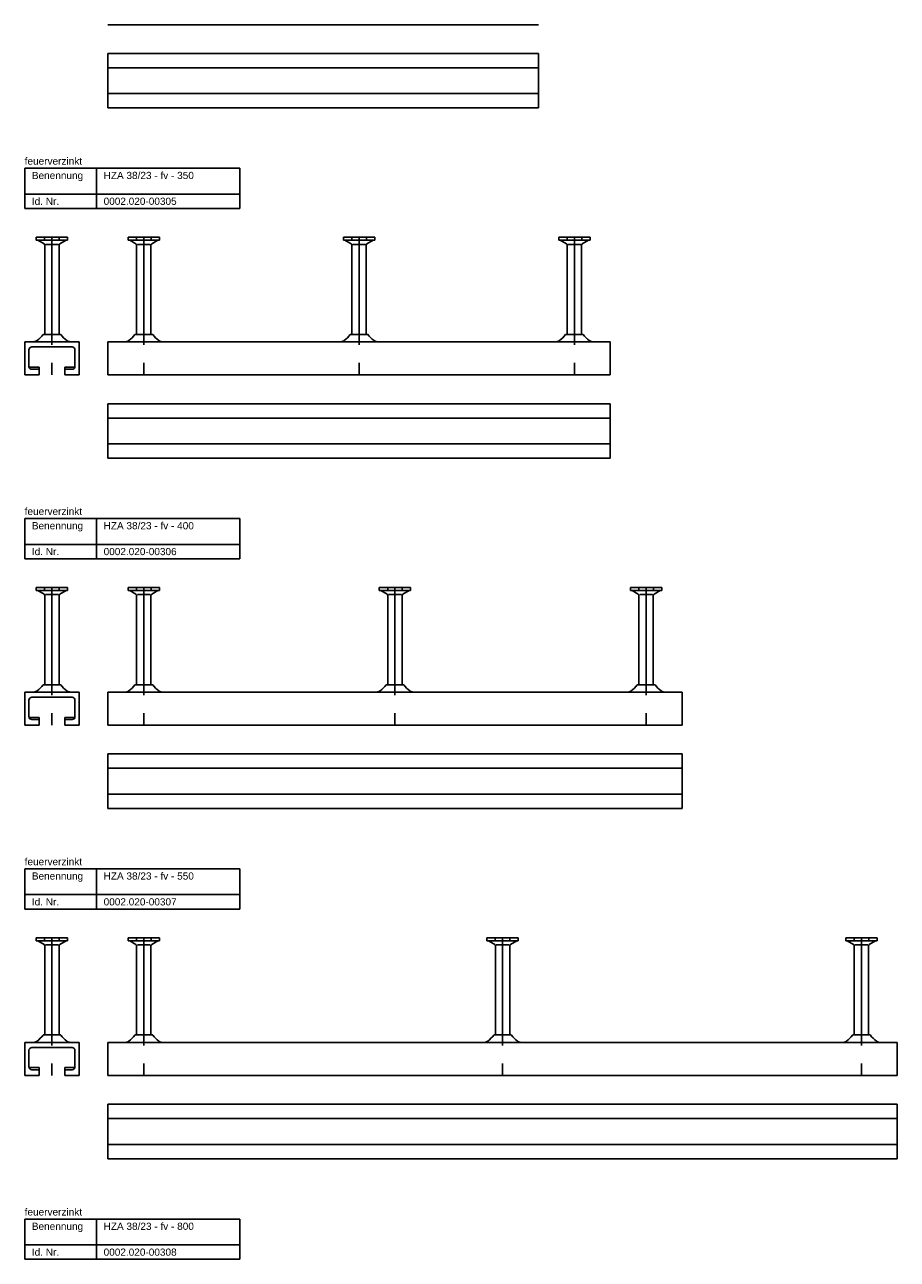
# Model space of a CAD drawing. Header units: millimetres. Extents: x -218 to 5910, y -4299 to 2743.
# Tile 20 of 21: x -218 to 390, y 999 to 1859. Entities that reach past the tile are written whole.
import ezdxf

# ---------------------------------------------------------------- set-up
doc = ezdxf.new("R2010")
doc.units = ezdxf.units.MM
doc.header["$LTSCALE"] = 10
doc.linetypes.add('MITTE2', pattern=[1.125, 0.75, -0.125, 0.125, -0.125])
doc.layers.add('HALFEN', color=2, linetype='CONTINUOUS')
doc.styles.add('ARIAL50', font='ARIAL.TTF', dxfattribs={"height": 5})

msp = doc.modelspace()

# ---------------------------------------------------------------- linework, layer by layer
at = {"layer": 'HALFEN'}
for p, q in [((-159.75, 1859.25), (140.25, 1859.25)), ((-159.75, 1839.25), (140.25, 1839.25)), ((-159.75, 1839.25), (-159.75, 1801.25)), ((140.25, 1839.25), (140.25, 1801.25)), ((-159.75, 1829.25), (140.25, 1829.25)), ((-159.75, 1811.25), (140.25, 1811.25)), ((-159.75, 1801.25), (140.25, 1801.25)), ((-217.75, 1759.25), (-67.75, 1759.25)), ((-217.75, 1731.25), (-217.75, 1759.25)), ((-167.75, 1731.25), (-167.75, 1759.25)), ((-67.75, 1731.25), (-67.75, 1759.25)), ((-217.75, 1741.25), (-67.75, 1741.25)), ((-217.75, 1731.25), (-67.75, 1731.25)), ((-209.66, 1711.25), (-187.84, 1711.25)), ((-209.66, 1711.25), (-209.66, 1709.05)), ((-209.66, 1709.05), (-187.84, 1709.05)), ((-204.25, 1706.54), (-208.6, 1709.05)), ((-203.84, 1711.25), (-203.84, 1709.05)), ((-203.75, 1643.5), (-203.75, 1705.67)), ((-194.24, 1706.25), (-203.26, 1706.25)), ((-193.75, 1643.5), (-193.75, 1705.67)), ((-193.66, 1711.25), (-193.66, 1709.05)), ((-193.25, 1706.54), (-188.9, 1709.05)), ((-187.84, 1711.25), (-187.84, 1709.05)), ((-145.66, 1711.25), (-123.84, 1711.25)), ((-145.66, 1711.25), (-145.66, 1709.05)), ((-145.66, 1709.05), (-123.84, 1709.05)), ((-140.25, 1706.54), (-144.6, 1709.05)), ((-139.84, 1711.25), (-139.84, 1709.05)), ((-139.75, 1643.5), (-139.75, 1705.67)), ((-130.24, 1706.25), (-139.26, 1706.25)), ((-129.75, 1643.5), (-129.75, 1705.67)), ((-129.66, 1711.25), (-129.66, 1709.05)), ((-129.25, 1706.54), (-124.9, 1709.05)), ((-123.84, 1711.25), (-123.84, 1709.05)), ((4.34, 1711.25), (26.16, 1711.25)), ((4.34, 1711.25), (4.34, 1709.05)), ((4.34, 1709.05), (26.16, 1709.05)), ((9.75, 1706.54), (5.4, 1709.05)), ((10.16, 1711.25), (10.16, 1709.05)), ((10.25, 1643.5), (10.25, 1705.67)), ((19.76, 1706.25), (10.74, 1706.25)), ((20.25, 1643.5), (20.25, 1705.67)), ((20.34, 1711.25), (20.34, 1709.05)), ((20.75, 1706.54), (25.1, 1709.05)), ((26.16, 1711.25), (26.16, 1709.05)), ((154.34, 1711.25), (176.16, 1711.25)), ((154.34, 1711.25), (154.34, 1709.05)), ((154.34, 1709.05), (176.16, 1709.05)), ((159.75, 1706.54), (155.4, 1709.05)), ((160.16, 1711.25), (160.16, 1709.05)), ((160.25, 1643.5), (160.25, 1705.67)), ((169.76, 1706.25), (160.74, 1706.25)), ((170.25, 1643.5), (170.25, 1705.67)), ((170.34, 1711.25), (170.34, 1709.05)), ((170.75, 1706.54), (175.1, 1709.05)), ((176.16, 1711.25), (176.16, 1709.05)), ((-204.96, 1643.5), (-192.54, 1643.5)), ((-140.96, 1643.5), (-128.54, 1643.5)), ((9.04, 1643.5), (21.46, 1643.5)), ((159.04, 1643.5), (171.46, 1643.5)), ((-179.75, 1638.25), (-217.75, 1638.25)), ((-217.75, 1615.25), (-217.75, 1638.25)), ((-184.75, 1634.75), (-212.75, 1634.75)), ((-179.75, 1615.25), (-179.75, 1638.25)), ((-159.75, 1638.25), (190.25, 1638.25)), ((-159.75, 1615.25), (-159.75, 1638.25)), ((190.25, 1615.25), (190.25, 1638.25)), ((-214.75, 1621.25), (-214.75, 1632.75)), ((-182.75, 1621.25), (-182.75, 1632.75)), ((-207.75, 1620.75), (-214.69, 1620.75)), ((-207.75, 1619.25), (-212.75, 1619.25)), ((-207.75, 1615.25), (-207.75, 1620.75)), ((-189.75, 1615.25), (-189.75, 1620.75)), ((-182.81, 1620.75), (-189.75, 1620.75)), ((-184.75, 1619.25), (-189.75, 1619.25)), ((-207.75, 1615.25), (-217.75, 1615.25)), ((-179.75, 1615.25), (-189.75, 1615.25)), ((-159.75, 1615.25), (190.25, 1615.25)), ((-159.75, 1595.25), (190.25, 1595.25)), ((-159.75, 1595.25), (-159.75, 1557.25)), ((190.25, 1595.25), (190.25, 1557.25)), ((-159.75, 1585.25), (190.25, 1585.25)), ((-159.75, 1567.25), (190.25, 1567.25)), ((-159.75, 1557.25), (190.25, 1557.25)), ((-217.75, 1515.25), (-67.75, 1515.25)), ((-217.75, 1487.25), (-217.75, 1515.25)), ((-167.75, 1487.25), (-167.75, 1515.25)), ((-67.75, 1487.25), (-67.75, 1515.25)), ((-217.75, 1497.25), (-67.75, 1497.25)), ((-217.75, 1487.25), (-67.75, 1487.25)), ((-209.66, 1467.25), (-187.84, 1467.25)), ((-209.66, 1467.25), (-209.66, 1465.05)), ((-209.66, 1465.05), (-187.84, 1465.05)), ((-204.25, 1462.54), (-208.6, 1465.05)), ((-203.84, 1467.25), (-203.84, 1465.05)), ((-194.24, 1462.25), (-203.26, 1462.25)), ((-193.66, 1467.25), (-193.66, 1465.05)), ((-193.25, 1462.54), (-188.9, 1465.05)), ((-187.84, 1467.25), (-187.84, 1465.05)), ((-145.66, 1467.25), (-123.84, 1467.25)), ((-145.66, 1467.25), (-145.66, 1465.05)), ((-145.66, 1465.05), (-123.84, 1465.05)), ((-140.25, 1462.54), (-144.6, 1465.05)), ((-139.84, 1467.25), (-139.84, 1465.05)), ((-130.24, 1462.25), (-139.26, 1462.25)), ((-129.66, 1467.25), (-129.66, 1465.05)), ((-129.25, 1462.54), (-124.9, 1465.05)), ((-123.84, 1467.25), (-123.84, 1465.05)), ((29.34, 1467.25), (51.16, 1467.25)), ((29.34, 1467.25), (29.34, 1465.05)), ((29.34, 1465.05), (51.16, 1465.05)), ((34.75, 1462.54), (30.4, 1465.05)), ((35.16, 1467.25), (35.16, 1465.05)), ((44.76, 1462.25), (35.74, 1462.25)), ((45.34, 1467.25), (45.34, 1465.05)), ((45.75, 1462.54), (50.1, 1465.05)), ((51.16, 1467.25), (51.16, 1465.05)), ((204.34, 1467.25), (226.16, 1467.25)), ((204.34, 1467.25), (204.34, 1465.05)), ((204.34, 1465.05), (226.16, 1465.05)), ((209.75, 1462.54), (205.4, 1465.05)), ((210.16, 1467.25), (210.16, 1465.05)), ((219.76, 1462.25), (210.74, 1462.25)), ((220.34, 1467.25), (220.34, 1465.05)), ((220.75, 1462.54), (225.1, 1465.05)), ((226.16, 1467.25), (226.16, 1465.05)), ((-203.75, 1399.5), (-203.75, 1461.67)), ((-193.75, 1399.5), (-193.75, 1461.67)), ((-139.75, 1399.5), (-139.75, 1461.67)), ((-129.75, 1399.5), (-129.75, 1461.67)), ((35.25, 1399.5), (35.25, 1461.67)), ((45.25, 1399.5), (45.25, 1461.67)), ((210.25, 1399.5), (210.25, 1461.67)), ((220.25, 1399.5), (220.25, 1461.67)), ((-179.75, 1394.25), (-217.75, 1394.25)), ((-217.75, 1371.25), (-217.75, 1394.25)), ((-204.96, 1399.5), (-192.54, 1399.5)), ((-179.75, 1371.25), (-179.75, 1394.25)), ((-159.75, 1394.25), (240.25, 1394.25)), ((-159.75, 1371.25), (-159.75, 1394.25)), ((-140.96, 1399.5), (-128.54, 1399.5)), ((34.04, 1399.5), (46.46, 1399.5)), ((209.04, 1399.5), (221.46, 1399.5)), ((240.25, 1371.25), (240.25, 1394.25)), ((-214.75, 1377.25), (-214.75, 1388.75)), ((-184.75, 1390.75), (-212.75, 1390.75)), ((-182.75, 1377.25), (-182.75, 1388.75)), ((-207.75, 1376.75), (-214.69, 1376.75)), ((-207.75, 1371.25), (-207.75, 1376.75)), ((-189.75, 1371.25), (-189.75, 1376.75)), ((-182.81, 1376.75), (-189.75, 1376.75)), ((-207.75, 1371.25), (-217.75, 1371.25)), ((-207.75, 1375.25), (-212.75, 1375.25)), ((-184.75, 1375.25), (-189.75, 1375.25)), ((-179.75, 1371.25), (-189.75, 1371.25)), ((-159.75, 1371.25), (240.25, 1371.25)), ((-159.75, 1351.25), (240.25, 1351.25)), ((-159.75, 1351.25), (-159.75, 1313.25)), ((240.25, 1351.25), (240.25, 1313.25)), ((-159.75, 1341.25), (240.25, 1341.25)), ((-159.75, 1323.25), (240.25, 1323.25)), ((-159.75, 1313.25), (240.25, 1313.25)), ((-217.75, 1271.25), (-67.75, 1271.25)), ((-217.75, 1243.25), (-217.75, 1271.25)), ((-167.75, 1243.25), (-167.75, 1271.25)), ((-67.75, 1243.25), (-67.75, 1271.25)), ((-217.75, 1253.25), (-67.75, 1253.25)), ((-217.75, 1243.25), (-67.75, 1243.25)), ((-209.66, 1223.25), (-187.84, 1223.25)), ((-209.66, 1223.25), (-209.66, 1221.05)), ((-203.84, 1223.25), (-203.84, 1221.05)), ((-193.66, 1223.25), (-193.66, 1221.05)), ((-187.84, 1223.25), (-187.84, 1221.05)), ((-145.66, 1223.25), (-123.84, 1223.25)), ((-145.66, 1223.25), (-145.66, 1221.05)), ((-139.84, 1223.25), (-139.84, 1221.05)), ((-129.66, 1223.25), (-129.66, 1221.05)), ((-123.84, 1223.25), (-123.84, 1221.05)), ((104.34, 1223.25), (126.16, 1223.25)), ((104.34, 1223.25), (104.34, 1221.05)), ((110.16, 1223.25), (110.16, 1221.05)), ((120.34, 1223.25), (120.34, 1221.05)), ((126.16, 1223.25), (126.16, 1221.05)), ((354.34, 1223.25), (376.16, 1223.25)), ((354.34, 1223.25), (354.34, 1221.05)), ((360.16, 1223.25), (360.16, 1221.05)), ((370.34, 1223.25), (370.34, 1221.05)), ((376.16, 1223.25), (376.16, 1221.05)), ((-209.66, 1221.05), (-187.84, 1221.05)), ((-204.25, 1218.54), (-208.6, 1221.05)), ((-203.75, 1155.5), (-203.75, 1217.67)), ((-194.24, 1218.25), (-203.26, 1218.25)), ((-193.75, 1155.5), (-193.75, 1217.67)), ((-193.25, 1218.54), (-188.9, 1221.05)), ((-145.66, 1221.05), (-123.84, 1221.05)), ((-140.25, 1218.54), (-144.6, 1221.05)), ((-139.75, 1155.5), (-139.75, 1217.67)), ((-130.24, 1218.25), (-139.26, 1218.25)), ((-129.75, 1155.5), (-129.75, 1217.67)), ((-129.25, 1218.54), (-124.9, 1221.05)), ((104.34, 1221.05), (126.16, 1221.05)), ((109.75, 1218.54), (105.4, 1221.05)), ((110.25, 1155.5), (110.25, 1217.67)), ((119.76, 1218.25), (110.74, 1218.25)), ((120.25, 1155.5), (120.25, 1217.67)), ((120.75, 1218.54), (125.1, 1221.05)), ((354.34, 1221.05), (376.16, 1221.05)), ((359.75, 1218.54), (355.4, 1221.05)), ((360.25, 1155.5), (360.25, 1217.67)), ((369.76, 1218.25), (360.74, 1218.25)), ((370.25, 1155.5), (370.25, 1217.67)), ((370.75, 1218.54), (375.1, 1221.05)), ((-204.96, 1155.5), (-192.54, 1155.5)), ((-140.96, 1155.5), (-128.54, 1155.5)), ((109.04, 1155.5), (121.46, 1155.5)), ((359.04, 1155.5), (371.46, 1155.5)), ((-179.75, 1150.25), (-217.75, 1150.25)), ((-217.75, 1127.25), (-217.75, 1150.25)), ((-214.75, 1133.25), (-214.75, 1144.75)), ((-184.75, 1146.75), (-212.75, 1146.75)), ((-182.75, 1133.25), (-182.75, 1144.75)), ((-179.75, 1127.25), (-179.75, 1150.25)), ((-159.75, 1150.25), (390.25, 1150.25)), ((-159.75, 1127.25), (-159.75, 1150.25)), ((390.25, 1127.25), (390.25, 1150.25)), ((-207.75, 1127.25), (-217.75, 1127.25)), ((-207.75, 1132.75), (-214.69, 1132.75)), ((-207.75, 1131.25), (-212.75, 1131.25)), ((-207.75, 1127.25), (-207.75, 1132.75)), ((-189.75, 1127.25), (-189.75, 1132.75)), ((-182.81, 1132.75), (-189.75, 1132.75)), ((-184.75, 1131.25), (-189.75, 1131.25)), ((-179.75, 1127.25), (-189.75, 1127.25)), ((-159.75, 1127.25), (390.25, 1127.25)), ((-159.75, 1107.25), (390.25, 1107.25)), ((-159.75, 1107.25), (-159.75, 1069.25)), ((390.25, 1107.25), (390.25, 1069.25)), ((-159.75, 1097.25), (390.25, 1097.25)), ((-159.75, 1079.25), (390.25, 1079.25)), ((-159.75, 1069.25), (390.25, 1069.25)), ((-217.75, 1027.25), (-67.75, 1027.25)), ((-217.75, 999.25), (-217.75, 1027.25)), ((-167.75, 999.25), (-167.75, 1027.25)), ((-67.75, 999.25), (-67.75, 1027.25)), ((-217.75, 1009.25), (-67.75, 1009.25)), ((-217.75, 999.25), (-67.75, 999.25))]:
    msp.add_line(p, q, dxfattribs=at)
at = {"layer": 'HALFEN', "color": 1, "linetype": 'MITTE2', "ltscale": 10}
for p, q in [((-198.75, 1711.25), (-198.75, 1615.25)), ((-134.75, 1711.25), (-134.75, 1615.25)), ((15.25, 1711.25), (15.25, 1615.25)), ((165.25, 1711.25), (165.25, 1615.25)), ((-198.75, 1467.25), (-198.75, 1371.25)), ((-134.75, 1467.25), (-134.75, 1371.25)), ((40.25, 1467.25), (40.25, 1371.25)), ((215.25, 1467.25), (215.25, 1371.25)), ((-198.75, 1223.25), (-198.75, 1127.25)), ((-134.75, 1223.25), (-134.75, 1127.25)), ((115.25, 1223.25), (115.25, 1127.25)), ((365.25, 1223.25), (365.25, 1127.25))]:
    msp.add_line(p, q, dxfattribs=at)
at = {"layer": 'HALFEN'}
for centre, radius, start, end in [((-204.75, 1705.67), 1, 0, 60), ((-192.75, 1705.67), 1, 120, 180), ((-140.75, 1705.67), 1, 0, 60), ((-128.75, 1705.67), 1, 120, 180), ((9.25, 1705.67), 1, 0, 60), ((21.25, 1705.67), 1, 120, 180), ((159.25, 1705.67), 1, 0, 60), ((171.25, 1705.67), 1, 120, 180), ((-219.25, 1653.5), 17.45, 305.34441, 325.01853), ((-178.25, 1653.5), 17.45, 214.98147, 234.65559), ((-155.25, 1653.5), 17.45, 305.34441, 325.01853), ((-114.25, 1653.5), 17.45, 214.98147, 234.65559), ((-5.25, 1653.5), 17.45, 305.34441, 325.01853), ((35.75, 1653.5), 17.45, 214.98147, 234.65559), ((144.75, 1653.5), 17.45, 305.34441, 325.01853), ((185.75, 1653.5), 17.45, 214.98147, 234.65559), ((-212.75, 1632.75), 2, 90, 180), ((-212.36, 1643.79), 5.54, 270, 305.34441), ((-185.14, 1643.79), 5.54, 234.65559, 270), ((-184.75, 1632.75), 2, 0, 90), ((-148.36, 1643.79), 5.54, 270, 305.34441), ((-121.14, 1643.79), 5.54, 234.65559, 270), ((1.64, 1643.79), 5.54, 270, 305.34441), ((28.86, 1643.79), 5.54, 234.65559, 270), ((151.64, 1643.79), 5.54, 270, 305.34441), ((178.86, 1643.79), 5.54, 234.65559, 270), ((-212.75, 1621.25), 2, 180, 270), ((-184.75, 1621.25), 2, 270, 0), ((-204.75, 1461.67), 1, 0, 60), ((-192.75, 1461.67), 1, 120, 180), ((-140.75, 1461.67), 1, 0, 60), ((-128.75, 1461.67), 1, 120, 180), ((34.25, 1461.67), 1, 0, 60), ((46.25, 1461.67), 1, 120, 180), ((209.25, 1461.67), 1, 0, 60), ((221.25, 1461.67), 1, 120, 180), ((-212.36, 1399.79), 5.54, 270, 305.34441), ((-219.25, 1409.5), 17.45, 305.34441, 325.01853), ((-178.25, 1409.5), 17.45, 214.98147, 234.65559), ((-185.14, 1399.79), 5.54, 234.65559, 270), ((-148.36, 1399.79), 5.54, 270, 305.34441), ((-155.25, 1409.5), 17.45, 305.34441, 325.01853), ((-114.25, 1409.5), 17.45, 214.98147, 234.65559), ((-121.14, 1399.79), 5.54, 234.65559, 270), ((26.64, 1399.79), 5.54, 270, 305.34441), ((19.75, 1409.5), 17.45, 305.34441, 325.01853), ((60.75, 1409.5), 17.45, 214.98147, 234.65559), ((53.86, 1399.79), 5.54, 234.65559, 270), ((201.64, 1399.79), 5.54, 270, 305.34441), ((194.75, 1409.5), 17.45, 305.34441, 325.01853), ((235.75, 1409.5), 17.45, 214.98147, 234.65559), ((228.86, 1399.79), 5.54, 234.65559, 270), ((-212.75, 1388.75), 2, 90, 180), ((-184.75, 1388.75), 2, 0, 90), ((-212.75, 1377.25), 2, 180, 270), ((-184.75, 1377.25), 2, 270, 0), ((-204.75, 1217.67), 1, 0, 60), ((-192.75, 1217.67), 1, 120, 180), ((-140.75, 1217.67), 1, 0, 60), ((-128.75, 1217.67), 1, 120, 180), ((109.25, 1217.67), 1, 0, 60), ((121.25, 1217.67), 1, 120, 180), ((359.25, 1217.67), 1, 0, 60), ((371.25, 1217.67), 1, 120, 180), ((-219.25, 1165.5), 17.45, 305.34441, 325.01853), ((-178.25, 1165.5), 17.45, 214.98147, 234.65559), ((-155.25, 1165.5), 17.45, 305.34441, 325.01853), ((-114.25, 1165.5), 17.45, 214.98147, 234.65559), ((94.75, 1165.5), 17.45, 305.34441, 325.01853), ((135.75, 1165.5), 17.45, 214.98147, 234.65559), ((344.75, 1165.5), 17.45, 305.34441, 325.01853), ((385.75, 1165.5), 17.45, 214.98147, 234.65559), ((-212.75, 1144.75), 2, 90, 180), ((-212.36, 1155.79), 5.54, 270, 305.34441), ((-185.14, 1155.79), 5.54, 234.65559, 270), ((-184.75, 1144.75), 2, 0, 90), ((-148.36, 1155.79), 5.54, 270, 305.34441), ((-121.14, 1155.79), 5.54, 234.65559, 270), ((101.64, 1155.79), 5.54, 270, 305.34441), ((128.86, 1155.79), 5.54, 234.65559, 270), ((351.64, 1155.79), 5.54, 270, 305.34441), ((378.86, 1155.79), 5.54, 234.65559, 270), ((-212.75, 1133.25), 2, 180, 270), ((-184.75, 1133.25), 2, 270, 0)]:
    msp.add_arc(centre, radius, start, end, dxfattribs=at)

# ---------------------------------------------------------------- texts
at = {"layer": 'HALFEN', "style": 'ARIAL50'}
for s, p in [('feuerverzinkt', (-217.75, 1761.75)), ('Benennung', (-212.75, 1751.75)), ('HZA 38/23 - fv - 350', (-162.75, 1751.75)), ('Id. Nr.', (-212.75, 1733.75)), ('0002.020-00305', (-162.75, 1733.75)), ('feuerverzinkt', (-217.75, 1517.75)), ('Benennung', (-212.75, 1507.75)), ('HZA 38/23 - fv - 400', (-162.75, 1507.75)), ('Id. Nr.', (-212.75, 1489.75)), ('0002.020-00306', (-162.75, 1489.75)), ('feuerverzinkt', (-217.75, 1273.75)), ('Benennung', (-212.75, 1263.75)), ('HZA 38/23 - fv - 550', (-162.75, 1263.75)), ('Id. Nr.', (-212.75, 1245.75)), ('0002.020-00307', (-162.75, 1245.75)), ('feuerverzinkt', (-217.75, 1029.75)), ('Benennung', (-212.75, 1019.75)), ('HZA 38/23 - fv - 800', (-162.75, 1019.75)), ('Id. Nr.', (-212.75, 1001.75)), ('0002.020-00308', (-162.75, 1001.75))]:
    msp.add_text(s, height=5, dxfattribs=at).set_placement(p)

doc.saveas('drawing.dxf')
